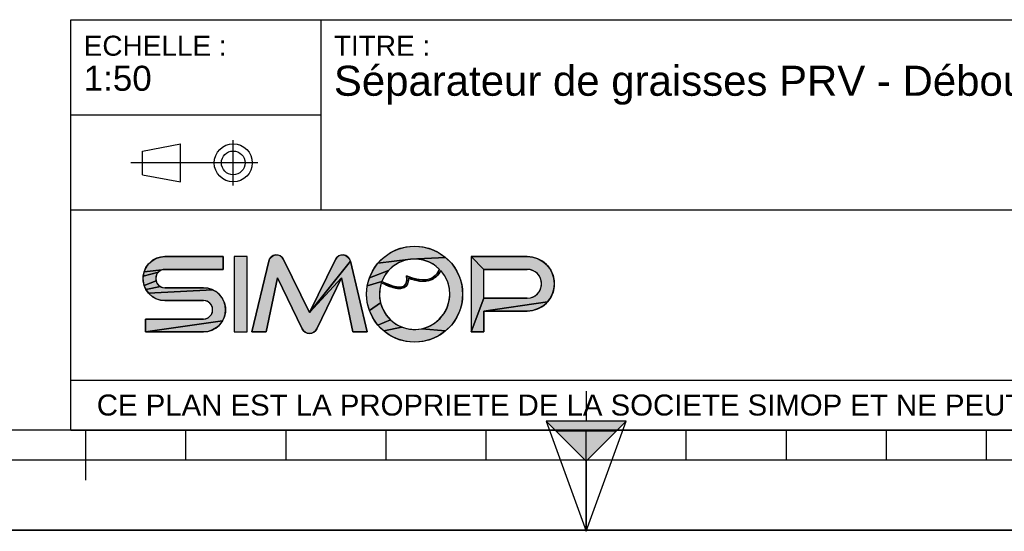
# Model space of a CAD drawing. Header units: millimetres. Extents: x 0 to 297, y 0 to 210.
# Tile 2 of 20: x 92 to 190, y 0 to 51. Entities that reach past the tile are written whole.
import ezdxf

# ---------------------------------------------------------------- set-up
doc = ezdxf.new("R2010")
doc.units = ezdxf.units.MM
doc.header["$LTSCALE"] = 16.335
doc.layers.get('0').update_dxf_attribs({"linetype": 'CONTINUOUS'})
doc.styles.get("Standard").update_dxf_attribs({"font": 'arial.ttf'})

# ---------------------------------------------------------------- blocks, each defined once
blk = doc.blocks.new('MARGEA4_BL0', base_point=(148.514, 105.014))
at = {"color": 7, "linetype": 'Continuous'}
for p, q in [((287.014, 10.014), (10.014, 10.014)), ((98.514, 5.014), (98.514, 10.014)), ((108.514, 7.014), (108.514, 10.014)), ((118.514, 7.014), (118.514, 10.014)), ((128.514, 7.014), (128.514, 10.014)), ((138.514, 7.014), (138.514, 10.014)), ((148.514, 0.014), (148.514, 10.014)), ((158.514, 7.014), (158.514, 10.014)), ((168.514, 7.014), (168.514, 10.014)), ((178.514, 7.014), (178.514, 10.014)), ((188.514, 7.014), (188.514, 10.014)), ((248.514, 7.014), (48.514, 7.014)), ((297.014, 0.014), (0.014, 0.014)), ((297.014, 0.014), (0.014, 0.014))]:
    blk.add_line(p, q, dxfattribs=at)
blk = doc.blocks.new('REPERE_ORIENTATION_BL1', base_point=(148.516, 6.898))
at = {"color": 7, "linetype": 'Continuous'}
for p, q in [((148.516, 13.898), (148.516, 10.898)), ((148.516, 6.898), (144.516, 10.898)), ((152.516, 10.898), (144.516, 10.898)), ((144.516, 10.898), (148.516, -0.102)), ((148.516, 6.898), (152.516, 10.898)), ((148.516, -0.102), (152.516, 10.898)), ((151.516, 9.898), (145.516, 9.898)), ((148.516, 6.898), (148.516, -0.102))]:
    blk.add_line(p, q, dxfattribs=at)
blk.add_solid([(144.516, 10.898), (148.516, 6.898), (152.516, 10.898)], dxfattribs=at)
blk = doc.blocks.new('ISO_BL3', base_point=(109.359, 36.711))
at = {"color": 2, "linetype": 'Continuous'}
for p, q in [((104.158, 37.894), (107.956, 38.612)), ((107.956, 34.81), (107.956, 38.612)), ((113.239, 34.434), (113.239, 38.988)), ((104.158, 35.528), (104.158, 37.894)), ((115.7, 36.711), (103.019, 36.711)), ((104.158, 35.528), (107.956, 34.81))]:
    blk.add_line(p, q, dxfattribs=at)
for radius in [1.901, 1.183]:
    blk.add_circle((113.239, 36.711), radius, dxfattribs=at)
blk = doc.blocks.new('LOGO-SIMOP-2009_BL4', base_point=(124.77, 23.589))
at = {"linetype": 'Continuous'}
for points in [[(131.363, 28.389), (132.197, 28.316), (133.005, 28.1), (133.763, 27.746), (134.449, 27.266), (130.961, 27.086), (127.686, 26.675), (128.278, 27.266), (128.963, 27.746), (129.722, 28.1), (130.53, 28.316)], [(105.954, 27.301), (106.412, 27.349), (112.22, 27.349), (112.22, 26.069), (106.412, 26.069), (104.319, 25.829), (104.507, 26.249), (104.777, 26.621), (105.119, 26.929), (105.517, 27.159)], [(117.578, 27.509), (117.792, 27.474), (117.99, 27.382), (118.155, 27.24), (118.276, 27.059), (120.86, 21.749), (124.06, 25.217), (121.579, 20.119), (121.455, 19.934), (121.284, 19.791), (121.08, 19.7), (120.86, 19.669), (120.639, 19.7), (120.436, 19.791), (120.265, 19.934), (120.141, 20.119), (117.66, 25.217), (116.54, 19.829), (115.1, 19.829), (116.778, 26.894), (116.857, 27.097), (116.987, 27.271), (117.16, 27.404), (117.362, 27.485)], [(123.927, 27.474), (124.142, 27.509), (124.358, 27.485), (124.56, 27.404), (124.732, 27.271), (124.863, 27.097), (124.941, 26.894), (120.86, 21.749), (123.444, 27.059), (123.565, 27.24), (123.73, 27.382)], [(124.06, 25.217), (120.86, 21.749), (124.941, 26.894), (126.62, 19.829), (125.18, 19.829)], [(129.751, 26.718), (129.215, 26.377), (128.749, 25.946), (126.853, 25.231), (127.207, 25.989), (127.686, 26.675), (130.961, 27.086), (130.34, 26.957)], [(131.596, 27.101), (130.961, 27.086), (134.449, 27.266), (135.04, 26.675), (135.52, 25.989), (135.874, 25.231), (136.091, 24.423), (136.163, 23.589), (136.091, 22.756), (135.874, 21.947), (135.52, 21.189), (135.04, 20.504), (134.449, 19.912), (132.075, 20.142), (132.717, 20.34), (133.309, 20.655), (133.83, 21.078), (134.262, 21.592), (134.588, 22.178), (134.798, 22.816), (134.882, 23.482), (134.838, 24.152), (134.668, 24.801), (134.378, 25.407), (133.978, 25.946), (133.719, 25.545), (133.436, 25.258), (133.098, 25.04), (132.731, 24.907), (132.159, 25.009), (132.592, 25.042), (132.968, 25.156), (133.314, 25.364), (133.6, 25.651), (133.861, 26.069), (133.375, 26.478), (132.823, 26.792), (132.224, 27.002)], [(138.292, 26.069), (137.012, 27.349), (142.612, 27.349), (143.177, 27.29), (143.718, 27.114), (144.211, 26.83), (144.633, 26.449), (144.967, 25.989), (145.199, 25.47), (145.317, 24.913), (145.317, 24.345), (145.199, 23.789), (144.967, 23.269), (144.633, 22.809), (138.292, 21.909), (138.292, 19.829), (137.012, 19.829), (138.292, 23.189), (142.612, 23.189), (142.956, 23.231), (143.281, 23.354), (143.567, 23.551), (143.797, 23.811), (143.958, 24.119), (144.041, 24.456), (144.041, 24.803), (143.958, 25.14), (143.797, 25.447), (143.567, 25.707), (143.281, 25.904), (142.956, 26.027), (142.612, 26.069)], [(105.952, 25.946), (105.761, 25.8), (104.224, 25.379), (104.319, 25.829), (106.412, 26.069), (106.174, 26.038)], [(105.523, 25.387), (105.492, 25.149), (105.523, 24.911), (104.319, 24.469), (104.224, 24.919), (104.224, 25.379), (105.761, 25.8), (105.615, 25.609)], [(128.368, 25.438), (128.084, 24.869), (126.636, 24.423), (126.853, 25.231), (128.749, 25.946)], [(105.761, 24.499), (105.952, 24.352), (104.507, 24.049), (104.319, 24.469), (105.523, 24.911), (105.615, 24.689)], [(128.084, 24.869), (128.432, 24.7), (128.441, 24.519), (128.029, 24.718), (127.876, 24.064), (127.849, 23.394), (127.95, 22.73), (126.853, 21.947), (126.636, 22.756), (126.563, 23.589), (126.636, 24.423)], [(128.738, 24.565), (129.026, 24.456), (129.312, 24.368), (129.161, 24.244), (128.799, 24.369), (128.441, 24.519), (128.432, 24.7)], [(131.146, 25.202), (131.682, 25.062), (131.315, 24.983), (130.744, 25.179), (130.717, 24.821), (130.631, 24.565), (130.48, 24.354), (130.273, 24.213), (130.001, 24.3), (130.178, 24.346), (130.347, 24.448), (130.481, 24.62), (130.552, 24.815), (130.583, 25.063), (130.563, 25.429)], [(132.159, 25.009), (132.731, 24.907), (132.312, 24.85), (131.842, 24.874), (131.315, 24.983), (131.682, 25.062)], [(111.553, 23.809), (111.895, 23.501), (112.165, 23.129), (112.352, 22.709), (112.448, 22.259), (112.448, 21.799), (112.352, 21.349), (112.165, 20.929), (104.452, 19.829), (104.452, 21.109), (110.26, 21.109), (110.498, 21.14), (110.72, 21.232), (110.91, 21.379), (111.057, 21.569), (111.148, 21.791), (111.18, 22.029), (111.148, 22.267), (111.057, 22.489), (110.91, 22.68), (110.72, 22.826), (110.498, 22.918), (110.26, 22.949), (106.412, 22.949), (105.954, 22.997), (105.517, 23.139), (105.119, 23.369), (104.777, 23.677), (111.155, 24.039)], [(110.717, 24.181), (111.155, 24.039), (104.777, 23.677), (104.507, 24.049), (105.952, 24.352), (106.174, 24.26), (106.412, 24.229), (110.26, 24.229)], [(129.788, 24.29), (130.001, 24.3), (130.273, 24.213), (130.034, 24.143), (129.77, 24.13), (129.472, 24.167), (129.161, 24.244), (129.312, 24.368), (129.552, 24.315)], [(128.175, 22.098), (128.516, 21.52), (128.961, 21.017), (127.686, 20.504), (127.207, 21.189), (126.853, 21.947), (127.95, 22.73)], [(143.177, 21.969), (142.612, 21.909), (138.292, 21.909), (144.633, 22.809), (144.211, 22.429), (143.718, 22.144)], [(110.717, 19.877), (110.26, 19.829), (104.452, 19.829), (112.165, 20.929), (111.895, 20.557), (111.553, 20.249), (111.155, 20.019)], [(129.493, 20.607), (130.093, 20.307), (128.278, 19.912), (127.686, 20.504), (128.961, 21.017)], [(131.408, 20.069), (132.075, 20.142), (134.449, 19.912), (133.763, 19.432), (133.005, 19.079), (132.197, 18.862), (131.363, 18.789), (130.53, 18.862), (129.722, 19.079), (128.963, 19.432), (128.278, 19.912), (130.093, 20.307), (130.739, 20.125)]]:
    blk.add_hatch(color=2, dxfattribs=at).paths.add_polyline_path(points)
at = {"color": 2, "linetype": 'Continuous'}
for p, q in [((128.278, 27.266), (128.963, 27.746)), ((128.963, 27.746), (129.722, 28.1)), ((129.722, 28.1), (130.53, 28.316)), ((130.53, 28.316), (131.363, 28.389)), ((131.363, 28.389), (132.197, 28.316)), ((132.197, 28.316), (133.005, 28.1)), ((133.005, 28.1), (133.763, 27.746)), ((133.763, 27.746), (134.449, 27.266)), ((104.507, 26.249), (104.777, 26.621)), ((104.777, 26.621), (105.119, 26.929)), ((105.119, 26.929), (105.517, 27.159)), ((105.517, 27.159), (105.954, 27.301)), ((105.954, 27.301), (106.412, 27.349)), ((116.778, 26.894), (116.857, 27.097)), ((116.857, 27.097), (116.987, 27.271)), ((116.987, 27.271), (117.16, 27.404)), ((117.16, 27.404), (117.362, 27.485)), ((117.362, 27.485), (117.578, 27.509)), ((117.578, 27.509), (117.792, 27.474)), ((117.792, 27.474), (117.99, 27.382)), ((117.99, 27.382), (118.155, 27.24)), ((118.155, 27.24), (118.276, 27.059)), ((124.941, 26.894), (120.86, 21.749)), ((123.444, 27.059), (123.565, 27.24)), ((123.565, 27.24), (123.73, 27.382)), ((123.73, 27.382), (123.927, 27.474)), ((123.927, 27.474), (124.142, 27.509)), ((124.142, 27.509), (124.358, 27.485)), ((124.358, 27.485), (124.56, 27.404)), ((124.56, 27.404), (124.732, 27.271)), ((124.732, 27.271), (124.863, 27.097)), ((124.863, 27.097), (124.941, 26.894)), ((127.207, 25.989), (127.686, 26.675)), ((127.686, 26.675), (128.278, 27.266)), ((130.961, 27.086), (127.686, 26.675)), ((129.751, 26.718), (129.215, 26.377)), ((130.34, 26.957), (129.751, 26.718)), ((130.961, 27.086), (130.34, 26.957)), ((134.449, 27.266), (130.961, 27.086)), ((131.596, 27.101), (130.961, 27.086)), ((132.224, 27.002), (131.596, 27.101)), ((132.823, 26.792), (132.224, 27.002)), ((133.375, 26.478), (132.823, 26.792)), ((134.449, 27.266), (135.04, 26.675)), ((135.04, 26.675), (135.52, 25.989)), ((138.292, 26.069), (137.012, 27.349)), ((142.612, 27.349), (143.177, 27.29)), ((143.177, 27.29), (143.718, 27.114)), ((143.718, 27.114), (144.211, 26.83)), ((144.211, 26.83), (144.633, 26.449)), ((104.224, 25.379), (104.319, 25.829)), ((105.761, 25.8), (104.224, 25.379)), ((104.319, 25.829), (104.507, 26.249)), ((106.412, 26.069), (104.319, 25.829)), ((105.615, 25.609), (105.523, 25.387)), ((105.761, 25.8), (105.615, 25.609)), ((105.952, 25.946), (105.761, 25.8)), ((106.174, 26.038), (105.952, 25.946)), ((106.412, 26.069), (106.174, 26.038)), ((126.853, 25.231), (127.207, 25.989)), ((128.749, 25.946), (126.853, 25.231)), ((128.749, 25.946), (128.368, 25.438)), ((129.215, 26.377), (128.749, 25.946)), ((133.314, 25.364), (133.6, 25.651)), ((133.861, 26.069), (133.375, 26.478)), ((133.6, 25.651), (133.861, 26.069)), ((133.978, 25.946), (133.719, 25.545)), ((134.378, 25.407), (133.978, 25.946)), ((135.52, 25.989), (135.874, 25.231)), ((142.956, 26.027), (142.612, 26.069)), ((143.281, 25.904), (142.956, 26.027)), ((143.567, 25.707), (143.281, 25.904)), ((143.797, 25.447), (143.567, 25.707)), ((144.633, 26.449), (144.967, 25.989)), ((144.967, 25.989), (145.199, 25.47)), ((104.224, 24.919), (104.224, 25.379)), ((104.319, 24.469), (104.224, 24.919)), ((105.523, 24.911), (104.319, 24.469)), ((105.523, 25.387), (105.492, 25.149)), ((105.492, 25.149), (105.523, 24.911)), ((105.523, 24.911), (105.615, 24.689)), ((105.615, 24.689), (105.761, 24.499)), ((124.06, 25.217), (120.86, 21.749)), ((126.636, 24.423), (126.853, 25.231)), ((128.084, 24.869), (126.636, 24.423)), ((128.029, 24.718), (127.876, 24.064)), ((128.441, 24.519), (128.029, 24.718)), ((128.368, 25.438), (128.084, 24.869)), ((128.084, 24.869), (128.432, 24.7)), ((128.432, 24.7), (128.738, 24.565)), ((128.432, 24.7), (128.441, 24.519)), ((130.347, 24.448), (130.481, 24.62)), ((130.481, 24.62), (130.552, 24.815)), ((130.552, 24.815), (130.583, 25.063)), ((130.583, 25.063), (130.563, 25.429)), ((130.563, 25.429), (131.146, 25.202)), ((130.717, 24.821), (130.631, 24.565)), ((130.744, 25.179), (130.717, 24.821)), ((131.315, 24.983), (130.744, 25.179)), ((131.146, 25.202), (131.682, 25.062)), ((131.682, 25.062), (131.315, 24.983)), ((131.842, 24.874), (131.315, 24.983)), ((131.682, 25.062), (132.159, 25.009)), ((132.312, 24.85), (131.842, 24.874)), ((132.159, 25.009), (132.592, 25.042)), ((132.731, 24.907), (132.159, 25.009)), ((132.731, 24.907), (132.312, 24.85)), ((132.592, 25.042), (132.968, 25.156)), ((133.098, 25.04), (132.731, 24.907)), ((132.968, 25.156), (133.314, 25.364)), ((133.436, 25.258), (133.098, 25.04)), ((133.719, 25.545), (133.436, 25.258)), ((134.668, 24.801), (134.378, 25.407)), ((134.838, 24.152), (134.668, 24.801)), ((135.874, 25.231), (136.091, 24.423)), ((143.958, 25.14), (143.797, 25.447)), ((144.041, 24.803), (143.958, 25.14)), ((144.041, 24.456), (144.041, 24.803)), ((145.199, 25.47), (145.317, 24.913)), ((145.317, 24.913), (145.317, 24.345)), ((104.507, 24.049), (104.319, 24.469)), ((105.952, 24.352), (104.507, 24.049)), ((104.777, 23.677), (104.507, 24.049)), ((111.155, 24.039), (104.777, 23.677)), ((105.119, 23.369), (104.777, 23.677)), ((105.761, 24.499), (105.952, 24.352)), ((105.952, 24.352), (106.174, 24.26)), ((106.174, 24.26), (106.412, 24.229)), ((110.26, 24.229), (110.717, 24.181)), ((110.717, 24.181), (111.155, 24.039)), ((111.155, 24.039), (111.553, 23.809)), ((111.553, 23.809), (111.895, 23.501)), ((126.563, 23.589), (126.636, 24.423)), ((127.876, 24.064), (127.849, 23.394)), ((128.799, 24.369), (128.441, 24.519)), ((128.738, 24.565), (129.026, 24.456)), ((129.161, 24.244), (128.799, 24.369)), ((129.026, 24.456), (129.312, 24.368)), ((129.312, 24.368), (129.161, 24.244)), ((129.472, 24.167), (129.161, 24.244)), ((129.312, 24.368), (129.552, 24.315)), ((129.77, 24.13), (129.472, 24.167)), ((129.552, 24.315), (129.788, 24.29)), ((130.034, 24.143), (129.77, 24.13)), ((129.788, 24.29), (130.001, 24.3)), ((130.001, 24.3), (130.178, 24.346)), ((130.273, 24.213), (130.001, 24.3)), ((130.273, 24.213), (130.034, 24.143)), ((130.178, 24.346), (130.347, 24.448)), ((130.48, 24.354), (130.273, 24.213)), ((130.631, 24.565), (130.48, 24.354)), ((134.882, 23.482), (134.838, 24.152)), ((136.091, 24.423), (136.163, 23.589)), ((143.567, 23.551), (143.797, 23.811)), ((143.797, 23.811), (143.958, 24.119)), ((143.958, 24.119), (144.041, 24.456)), ((145.199, 23.789), (144.967, 23.269)), ((145.317, 24.345), (145.199, 23.789)), ((105.517, 23.139), (105.119, 23.369)), ((105.954, 22.997), (105.517, 23.139)), ((106.412, 22.949), (105.954, 22.997)), ((110.498, 22.918), (110.26, 22.949)), ((110.72, 22.826), (110.498, 22.918)), ((110.91, 22.68), (110.72, 22.826)), ((111.057, 22.489), (110.91, 22.68)), ((111.895, 23.501), (112.165, 23.129)), ((112.165, 23.129), (112.352, 22.709)), ((112.352, 22.709), (112.448, 22.259)), ((126.636, 22.756), (126.563, 23.589)), ((126.853, 21.947), (126.636, 22.756)), ((127.95, 22.73), (126.853, 21.947)), ((127.849, 23.394), (127.95, 22.73)), ((127.95, 22.73), (128.175, 22.098)), ((134.588, 22.178), (134.798, 22.816)), ((134.798, 22.816), (134.882, 23.482)), ((136.091, 22.756), (135.874, 21.947)), ((136.163, 23.589), (136.091, 22.756)), ((138.292, 23.189), (137.012, 19.829)), ((144.633, 22.809), (138.292, 21.909)), ((142.612, 23.189), (142.956, 23.231)), ((142.956, 23.231), (143.281, 23.354)), ((143.281, 23.354), (143.567, 23.551)), ((144.633, 22.809), (144.211, 22.429)), ((144.967, 23.269), (144.633, 22.809)), ((111.148, 22.267), (111.057, 22.489)), ((111.057, 21.569), (111.148, 21.791)), ((111.18, 22.029), (111.148, 22.267)), ((111.148, 21.791), (111.18, 22.029)), ((112.448, 21.799), (112.352, 21.349)), ((112.448, 22.259), (112.448, 21.799)), ((127.207, 21.189), (126.853, 21.947)), ((128.175, 22.098), (128.516, 21.52)), ((134.262, 21.592), (134.588, 22.178)), ((135.874, 21.947), (135.52, 21.189)), ((143.177, 21.969), (142.612, 21.909)), ((143.718, 22.144), (143.177, 21.969)), ((144.211, 22.429), (143.718, 22.144)), ((112.165, 20.929), (104.452, 19.829)), ((110.26, 21.109), (110.498, 21.14)), ((110.498, 21.14), (110.72, 21.232)), ((110.72, 21.232), (110.91, 21.379)), ((110.91, 21.379), (111.057, 21.569)), ((112.165, 20.929), (111.895, 20.557)), ((112.352, 21.349), (112.165, 20.929)), ((127.686, 20.504), (127.207, 21.189)), ((128.961, 21.017), (127.686, 20.504)), ((128.516, 21.52), (128.961, 21.017)), ((128.961, 21.017), (129.493, 20.607)), ((133.309, 20.655), (133.83, 21.078)), ((133.83, 21.078), (134.262, 21.592)), ((135.52, 21.189), (135.04, 20.504)), ((110.717, 19.877), (110.26, 19.829)), ((111.155, 20.019), (110.717, 19.877)), ((111.553, 20.249), (111.155, 20.019)), ((111.895, 20.557), (111.553, 20.249)), ((120.265, 19.934), (120.141, 20.119)), ((120.436, 19.791), (120.265, 19.934)), ((120.639, 19.7), (120.436, 19.791)), ((120.86, 19.669), (120.639, 19.7)), ((121.08, 19.7), (120.86, 19.669)), ((121.284, 19.791), (121.08, 19.7)), ((121.455, 19.934), (121.284, 19.791)), ((121.579, 20.119), (121.455, 19.934)), ((128.278, 19.912), (127.686, 20.504)), ((130.093, 20.307), (128.278, 19.912)), ((128.963, 19.432), (128.278, 19.912)), ((129.493, 20.607), (130.093, 20.307)), ((130.093, 20.307), (130.739, 20.125)), ((130.739, 20.125), (131.408, 20.069)), ((131.408, 20.069), (132.075, 20.142)), ((132.075, 20.142), (132.717, 20.34)), ((134.449, 19.912), (132.075, 20.142)), ((132.717, 20.34), (133.309, 20.655)), ((134.449, 19.912), (133.763, 19.432)), ((135.04, 20.504), (134.449, 19.912)), ((129.722, 19.079), (128.963, 19.432)), ((130.53, 18.862), (129.722, 19.079)), ((131.363, 18.789), (130.53, 18.862)), ((132.197, 18.862), (131.363, 18.789)), ((133.005, 19.079), (132.197, 18.862)), ((133.763, 19.432), (133.005, 19.079))]:
    blk.add_line(p, q, dxfattribs=at)
at = {"color": 7, "linetype": 'Continuous'}
for p, q in [((112.22, 27.349), (106.412, 27.349)), ((112.22, 26.069), (112.22, 27.349)), ((113.34, 27.349), (113.34, 19.829)), ((114.62, 27.349), (113.34, 27.349)), ((114.62, 19.829), (114.62, 27.349)), ((116.778, 26.894), (115.1, 19.829)), ((120.86, 21.749), (118.276, 27.059)), ((123.444, 27.059), (120.86, 21.749)), ((126.62, 19.829), (124.941, 26.894)), ((142.612, 27.349), (137.012, 27.349)), ((137.012, 27.349), (137.012, 19.829)), ((106.412, 26.069), (112.22, 26.069)), ((138.292, 26.069), (142.612, 26.069)), ((138.292, 23.189), (138.292, 26.069)), ((116.54, 19.829), (117.66, 25.217)), ((117.66, 25.217), (120.141, 20.119)), ((121.579, 20.119), (124.06, 25.217)), ((124.06, 25.217), (125.18, 19.829)), ((110.26, 24.229), (106.412, 24.229)), ((106.412, 22.949), (110.26, 22.949)), ((142.612, 23.189), (138.292, 23.189)), ((138.292, 21.909), (142.612, 21.909)), ((138.292, 19.829), (138.292, 21.909)), ((104.452, 21.109), (104.452, 19.829)), ((110.26, 21.109), (104.452, 21.109)), ((104.452, 19.829), (110.26, 19.829)), ((113.34, 19.829), (114.62, 19.829)), ((115.1, 19.829), (116.54, 19.829)), ((125.18, 19.829), (126.62, 19.829)), ((137.012, 19.829), (138.292, 19.829))]:
    blk.add_line(p, q, dxfattribs=at)
at = {"color": 2, "linetype": 'Continuous'}
for points in [[(131.363, 28.389), (132.197, 28.316), (133.005, 28.1), (133.763, 27.746), (134.449, 27.266), (130.961, 27.086), (127.686, 26.675), (128.278, 27.266), (128.963, 27.746), (129.722, 28.1), (130.53, 28.316), (131.363, 28.389)], [(105.954, 27.301), (106.412, 27.349), (112.22, 27.349), (112.22, 26.069), (106.412, 26.069), (104.319, 25.829), (104.507, 26.249), (104.777, 26.621), (105.119, 26.929), (105.517, 27.159), (105.954, 27.301)], [(117.578, 27.509), (117.792, 27.474), (117.99, 27.382), (118.155, 27.24), (118.276, 27.059), (120.86, 21.749), (124.06, 25.217), (121.579, 20.119), (121.455, 19.934), (121.284, 19.791), (121.08, 19.7), (120.86, 19.669), (120.639, 19.7), (120.436, 19.791), (120.265, 19.934), (120.141, 20.119), (117.66, 25.217), (116.54, 19.829), (115.1, 19.829), (116.778, 26.894), (116.857, 27.097), (116.987, 27.271), (117.16, 27.404), (117.362, 27.485), (117.578, 27.509)], [(123.927, 27.474), (124.142, 27.509), (124.358, 27.485), (124.56, 27.404), (124.732, 27.271), (124.863, 27.097), (124.941, 26.894), (120.86, 21.749), (123.444, 27.059), (123.565, 27.24), (123.73, 27.382), (123.927, 27.474)], [(124.06, 25.217), (120.86, 21.749), (124.941, 26.894), (126.62, 19.829), (125.18, 19.829), (124.06, 25.217)], [(129.751, 26.718), (129.215, 26.377), (128.749, 25.946), (126.853, 25.231), (127.207, 25.989), (127.686, 26.675), (130.961, 27.086), (130.34, 26.957), (129.751, 26.718)], [(131.596, 27.101), (130.961, 27.086), (134.449, 27.266), (135.04, 26.675), (135.52, 25.989), (135.874, 25.231), (136.091, 24.423), (136.163, 23.589), (136.091, 22.756), (135.874, 21.947), (135.52, 21.189), (135.04, 20.504), (134.449, 19.912), (132.075, 20.142), (132.717, 20.34), (133.309, 20.655), (133.83, 21.078), (134.262, 21.592), (134.588, 22.178), (134.798, 22.816), (134.882, 23.482), (134.838, 24.152), (134.668, 24.801), (134.378, 25.407), (133.978, 25.946), (133.719, 25.545), (133.436, 25.258), (133.098, 25.04), (132.731, 24.907), (132.159, 25.009), (132.592, 25.042), (132.968, 25.156), (133.314, 25.364), (133.6, 25.651), (133.861, 26.069), (133.375, 26.478), (132.823, 26.792), (132.224, 27.002), (131.596, 27.101)], [(138.292, 26.069), (137.012, 27.349), (142.612, 27.349), (143.177, 27.29), (143.718, 27.114), (144.211, 26.83), (144.633, 26.449), (144.967, 25.989), (145.199, 25.47), (145.317, 24.913), (145.317, 24.345), (145.199, 23.789), (144.967, 23.269), (144.633, 22.809), (138.292, 21.909), (138.292, 19.829), (137.012, 19.829), (138.292, 23.189), (142.612, 23.189), (142.956, 23.231), (143.281, 23.354), (143.567, 23.551), (143.797, 23.811), (143.958, 24.119), (144.041, 24.456), (144.041, 24.803), (143.958, 25.14), (143.797, 25.447), (143.567, 25.707), (143.281, 25.904), (142.956, 26.027), (142.612, 26.069), (138.292, 26.069)], [(105.952, 25.946), (105.761, 25.8), (104.224, 25.379), (104.319, 25.829), (106.412, 26.069), (106.174, 26.038), (105.952, 25.946)], [(105.523, 25.387), (105.492, 25.149), (105.523, 24.911), (104.319, 24.469), (104.224, 24.919), (104.224, 25.379), (105.761, 25.8), (105.615, 25.609), (105.523, 25.387)], [(128.368, 25.438), (128.084, 24.869), (126.636, 24.423), (126.853, 25.231), (128.749, 25.946), (128.368, 25.438)], [(105.761, 24.499), (105.952, 24.352), (104.507, 24.049), (104.319, 24.469), (105.523, 24.911), (105.615, 24.689), (105.761, 24.499)], [(128.084, 24.869), (128.432, 24.7), (128.441, 24.519), (128.029, 24.718), (127.876, 24.064), (127.849, 23.394), (127.95, 22.73), (126.853, 21.947), (126.636, 22.756), (126.563, 23.589), (126.636, 24.423), (128.084, 24.869)], [(128.738, 24.565), (129.026, 24.456), (129.312, 24.368), (129.161, 24.244), (128.799, 24.369), (128.441, 24.519), (128.432, 24.7), (128.738, 24.565)], [(131.146, 25.202), (131.682, 25.062), (131.315, 24.983), (130.744, 25.179), (130.717, 24.821), (130.631, 24.565), (130.48, 24.354), (130.273, 24.213), (130.001, 24.3), (130.178, 24.346), (130.347, 24.448), (130.481, 24.62), (130.552, 24.815), (130.583, 25.063), (130.563, 25.429), (131.146, 25.202)], [(132.159, 25.009), (132.731, 24.907), (132.312, 24.85), (131.842, 24.874), (131.315, 24.983), (131.682, 25.062), (132.159, 25.009)], [(111.553, 23.809), (111.895, 23.501), (112.165, 23.129), (112.352, 22.709), (112.448, 22.259), (112.448, 21.799), (112.352, 21.349), (112.165, 20.929), (104.452, 19.829), (104.452, 21.109), (110.26, 21.109), (110.498, 21.14), (110.72, 21.232), (110.91, 21.379), (111.057, 21.569), (111.148, 21.791), (111.18, 22.029), (111.148, 22.267), (111.057, 22.489), (110.91, 22.68), (110.72, 22.826), (110.498, 22.918), (110.26, 22.949), (106.412, 22.949), (105.954, 22.997), (105.517, 23.139), (105.119, 23.369), (104.777, 23.677), (111.155, 24.039), (111.553, 23.809)], [(110.717, 24.181), (111.155, 24.039), (104.777, 23.677), (104.507, 24.049), (105.952, 24.352), (106.174, 24.26), (106.412, 24.229), (110.26, 24.229), (110.717, 24.181)], [(129.788, 24.29), (130.001, 24.3), (130.273, 24.213), (130.034, 24.143), (129.77, 24.13), (129.472, 24.167), (129.161, 24.244), (129.312, 24.368), (129.552, 24.315), (129.788, 24.29)], [(128.175, 22.098), (128.516, 21.52), (128.961, 21.017), (127.686, 20.504), (127.207, 21.189), (126.853, 21.947), (127.95, 22.73), (128.175, 22.098)], [(143.177, 21.969), (142.612, 21.909), (138.292, 21.909), (144.633, 22.809), (144.211, 22.429), (143.718, 22.144), (143.177, 21.969)], [(110.717, 19.877), (110.26, 19.829), (104.452, 19.829), (112.165, 20.929), (111.895, 20.557), (111.553, 20.249), (111.155, 20.019), (110.717, 19.877)], [(129.493, 20.607), (130.093, 20.307), (128.278, 19.912), (127.686, 20.504), (128.961, 21.017), (129.493, 20.607)], [(131.408, 20.069), (132.075, 20.142), (134.449, 19.912), (133.763, 19.432), (133.005, 19.079), (132.197, 18.862), (131.363, 18.789), (130.53, 18.862), (129.722, 19.079), (128.963, 19.432), (128.278, 19.912), (130.093, 20.307), (130.739, 20.125), (131.408, 20.069)]]:
    blk.add_lwpolyline(points, dxfattribs=at)
at = {"color": 7, "linetype": 'Continuous'}
blk.add_circle((131.363, 23.589), 4.8, dxfattribs=at)
for centre, radius, start, end in [((106.412, 25.149), 2.2, 90, 270), ((117.556, 26.709), 0.8, 25.94945, 166.63548), ((124.163, 26.709), 0.8, 13.36452, 154.05055), ((131.363, 23.589), 3.52, 44.79283, 158.67631), ((142.612, 24.629), 2.72, 270, 90), ((106.412, 25.149), 0.92, 90, 270), ((131.363, 23.589), 3.52, 161.30052, 42.02671), ((142.612, 24.629), 1.44, 270, 90), ((110.26, 22.029), 2.2, 270, 90), ((110.26, 22.029), 0.92, 270, 90), ((120.86, 20.469), 0.8, 205.94945, 334.05055)]:
    blk.add_arc(centre, radius, start, end, dxfattribs=at)
blk.add_open_spline([(133.861, 26.069), (133.691, 25.725), (133.278, 25.242), (132.495, 24.966), (131.587, 25.038), (130.914, 25.273), (130.563, 25.429)], degree=3, dxfattribs=at)
for points, knots in [([(133.978, 25.946), (133.742, 25.491), (133.106, 24.892), (131.957, 24.786), (131.132, 25.023), (130.744, 25.179)], [0, 0, 0, 0, 0.345264, 0.703638, 1, 1, 1, 1]), ([(130.744, 25.179), (130.749, 25.009), (130.71, 24.645), (130.441, 24.241), (129.948, 24.097), (129.39, 24.163), (128.75, 24.373), (128.275, 24.593), (128.029, 24.718)], [0, 0, 0, 0, 0.118516, 0.29564, 0.472763, 0.649887, 0.82701, 1, 1, 1, 1]), ([(130.563, 25.429), (130.59, 25.221), (130.59, 24.88), (130.467, 24.544), (130.244, 24.35), (129.836, 24.25), (129.149, 24.376), (128.458, 24.678), (128.084, 24.869)], [0, 0, 0, 0, 0.125, 0.25, 0.375, 0.5, 0.75, 1, 1, 1, 1])]:
    blk.add_open_spline(points, degree=3, knots=knots, dxfattribs=at)
at = {"color": 2, "linetype": 'Continuous'}
for points in [[(113.34, 19.829), (113.34, 27.349), (114.62, 19.829), (114.62, 27.349)], [(138.292, 23.189), (137.012, 19.829), (138.292, 26.069), (137.012, 27.349)]]:
    blk.add_solid(points, dxfattribs=at)
blk = doc.blocks.new('*T6')
at = {"color": 2, "linetype": 'Continuous'}
for p, q in [((0, 0), (0, 41)), ((0, 41), (190, 41)), ((25, 22), (25, 41)), ((170, 5), (170, 41)), ((190, 0), (190, 41)), ((0, 31.5), (25, 31.5)), ((0, 22), (190, 22)), ((110, 5), (110, 22)), ((170, 15), (190, 15)), ((0, 5), (190, 5)), ((0, 0), (190, 0))]:
    blk.add_line(p, q, dxfattribs=at)
at = {"color": 2, "linetype": 'Continuous', "line_spacing_factor": 0.9}
for s, insert, char_height, width, attachment_point in [('ECHELLE :\\P\\H2.5;1:50', (1.28, 39.4), 2, 28.52045, 1), ('TITRE :\\P\\H3.0;Séparateur de graisses PRV - Débourbeur V100 - Taille 80', (26.28, 39.4), 2, 218.74349, 1), ('A4', (180, 34), 5, 17.0632, 2), ('REFERENCE PRODUIT :\\P\\H3.0;SG3/6632/23080/FBRTM', (111.28, 20.4), 2, 94.46097, 1), ('FR', (180, 20), 3, 11.15242, 2), ('FOLIO :  \\P\\H3.0;1/1', (180, 12.812), 1.5, 17.19703, 2), ('CE PLAN EST LA PROPRIETE DE LA SOCIETE SIMOP ET NE PEUT ETRE REPRODUIT OU COMMUNIQUE SANS SON AUTORISATION', (95, 3.55), 2.1, 368.8974, 2)]:
    blk.add_mtext(s, dxfattribs=dict(at, insert=insert, char_height=char_height, width=width, attachment_point=attachment_point))

msp = doc.modelspace()

# ---------------------------------------------------------------- linework, layer by layer
at = {"color": 7, "linetype": 'Continuous'}
msp.add_line((0, 0), (297, 0), dxfattribs=at)

# ---------------------------------------------------------------- block references
at = {"color": 2, "linetype": 'Continuous'}
for name, p in [('MARGEA4_BL0', (148.514, 105.014)), ('ISO_BL3', (109.359, 36.711)), ('LOGO-SIMOP-2009_BL4', (124.77, 23.589)), ('REPERE_ORIENTATION_BL1', (148.516, 6.898))]:
    msp.add_blockref(name, p, dxfattribs=at)
msp.add_blockref('*T6', (97.014, 10.014))

doc.saveas('drawing.dxf')
